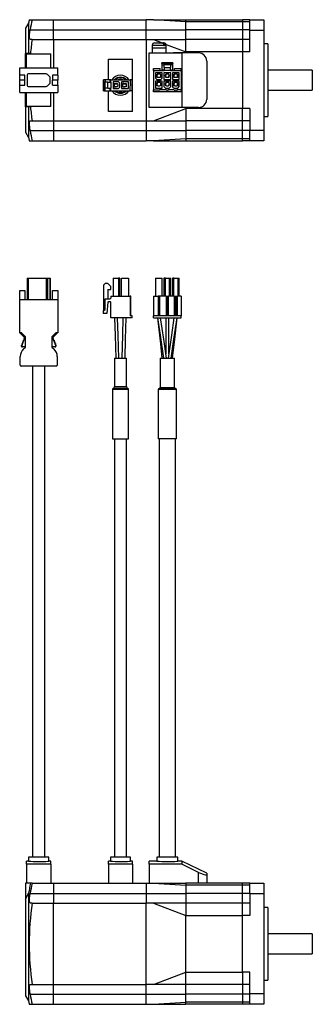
# Model space of a CAD drawing. Extents: x 35 to 403, y -245 to 735.
# Tile 2 of 2: x 159 to 304, y 246 to 735. Entities that reach past the tile are written whole.
import ezdxf

# ---------------------------------------------------------------- set-up
doc = ezdxf.new("R2010")
doc.units = 0
doc.layers.add('SLD-0', color=7, linetype='CONTINUOUS')

msp = doc.modelspace()

# ---------------------------------------------------------------- linework, layer by layer
at = {"layer": 'SLD-0', "color": 7, "linetype": 'CONTINUOUS'}
for p, q in [((163.78, 732.86), (162.28, 730.26)), ((163.78, 732.86), (163.78, 717.76)), ((164.11, 734.51), (165.5, 734.51)), ((165.5, 734.51), (176.08, 734.51)), ((176.08, 734.51), (222.08, 734.51)), ((176.08, 729.51), (176.08, 734.51)), ((225.58, 734.51), (222.08, 734.51)), ((222.08, 729.51), (222.08, 734.51)), ((241.58, 733.53), (225.58, 734.51)), ((225.58, 734.51), (241.58, 734.51)), ((241.58, 734.51), (269.78, 734.51)), ((241.58, 733.53), (241.58, 734.51)), ((269.78, 733.53), (241.58, 733.53)), ((241.58, 729.51), (241.58, 733.53)), ((273.28, 734.51), (269.78, 734.51)), ((269.78, 734.51), (269.78, 733.53)), ((273.28, 733.53), (269.78, 733.53)), ((269.78, 733.53), (269.78, 729.51)), ((273.28, 734.51), (280.28, 734.51)), ((273.28, 729.21), (273.28, 734.51)), ((280.28, 734.51), (280.28, 729.21)), ((162.28, 730.26), (162.28, 717.76)), ((164.25, 726.91), (164.39, 728.34)), ((164.39, 728.34), (164.56, 729.51)), ((164.56, 729.51), (176.08, 729.51)), ((176.08, 729.51), (222.08, 729.51)), ((176.08, 724.71), (176.08, 729.51)), ((222.08, 729.51), (241.58, 729.51)), ((222.08, 724.71), (222.08, 729.51)), ((269.78, 729.51), (241.58, 729.51)), ((241.58, 724.71), (241.58, 729.51)), ((273.28, 729.51), (269.78, 729.51)), ((269.78, 729.51), (269.78, 724.71)), ((280.28, 729.21), (273.28, 729.21)), ((273.28, 718.51), (273.28, 729.21)), ((280.28, 729.21), (280.28, 679.81)), ((164.23, 725.74), (164.25, 726.91)), ((164.34, 724.97), (164.23, 725.74)), ((164.56, 724.71), (164.34, 724.97)), ((165.5, 724.71), (164.56, 724.71)), ((165.5, 724.71), (176.08, 724.71)), ((176.08, 724.71), (222.08, 724.71)), ((176.08, 724.71), (176.08, 710.61)), ((222.08, 724.71), (225.58, 724.71)), ((222.08, 724.71), (222.08, 684.31)), ((225.58, 724.71), (229.97, 723.01)), ((225.58, 724.71), (241.58, 724.71)), ((226.28, 723.01), (229.85, 723.01)), ((229.85, 723.01), (230.16, 722.94)), ((229.85, 723.01), (230.2, 723.01)), ((230.16, 722.94), (230.43, 722.72)), ((230.2, 723.01), (230.68, 723.01)), ((230.41, 722.98), (230.2, 723.01)), ((230.69, 722.81), (230.41, 722.98)), ((230.43, 722.72), (230.63, 722.4)), ((230.92, 722.52), (230.69, 722.81)), ((269.78, 724.71), (241.58, 724.71)), ((241.58, 718.51), (241.58, 724.71)), ((273.28, 724.71), (269.78, 724.71)), ((269.78, 724.71), (269.78, 718.51)), ((162.28, 710.61), (162.28, 717.76)), ((164.71, 717.76), (162.28, 717.76)), ((223.48, 691.01), (223.48, 718.01)), ((223.48, 718.01), (239.68, 718.01)), ((224.98, 721.71), (224.98, 720.61)), ((224.98, 720.61), (224.98, 718.01)), ((224.98, 720.61), (231.98, 720.61)), ((230.63, 722.4), (230.75, 721.99)), ((230.75, 721.99), (230.77, 721.71)), ((230.77, 721.71), (231.12, 721.71)), ((231.07, 722.14), (230.92, 722.52)), ((231.12, 721.71), (231.07, 722.14)), ((231.85, 722.28), (241.58, 718.51)), ((231.98, 720.61), (231.98, 721.71)), ((231.98, 718.01), (231.98, 720.61)), ((235.58, 718.31), (235.58, 718.01)), ((235.58, 718.31), (241.38, 718.31)), ((239.68, 718.01), (239.68, 691.01)), ((247.98, 718.01), (239.68, 718.01)), ((241.38, 718.01), (241.38, 718.31)), ((269.78, 718.51), (241.58, 718.51)), ((241.58, 718.51), (241.58, 718.01)), ((273.28, 718.51), (269.78, 718.51)), ((269.78, 718.51), (269.78, 690.51)), ((282.28, 722.51), (280.28, 722.51)), ((282.28, 722.51), (282.28, 686.51)), ((162.78, 717.51), (174.78, 717.51)), ((162.78, 710.61), (162.78, 717.51)), ((174.78, 710.61), (174.78, 717.51)), ((203.28, 715.01), (215.28, 715.01)), ((203.28, 704.71), (203.28, 715.01)), ((215.28, 689.01), (215.28, 715.01)), ((235.18, 713.11), (229.78, 713.11)), ((229.78, 712.81), (229.78, 713.11)), ((235.18, 713.11), (235.18, 712.81)), ((251.98, 714.01), (251.98, 695.01)), ((159.38, 710.61), (178.18, 710.61)), ((159.38, 707.01), (159.38, 710.61)), ((178.18, 707.01), (178.18, 710.61)), ((225.58, 710.31), (228.98, 710.31)), ((225.58, 709.31), (225.58, 710.31)), ((225.58, 709.31), (230.98, 709.31)), ((225.58, 709.31), (225.58, 699.71)), ((229.98, 708.21), (226.58, 708.21)), ((226.58, 708.21), (226.58, 705.56)), ((228.98, 709.31), (228.98, 710.31)), ((230.98, 712.81), (229.78, 712.81)), ((229.78, 712.81), (229.78, 712.11)), ((229.78, 712.11), (230.98, 712.11)), ((229.78, 712.11), (229.78, 709.61)), ((229.78, 709.61), (230.98, 709.61)), ((229.78, 709.61), (229.78, 709.31)), ((229.98, 705.56), (229.98, 708.21)), ((230.78, 708.21), (230.78, 704.81)), ((234.18, 708.21), (230.78, 708.21)), ((230.98, 712.11), (230.98, 712.81)), ((233.98, 712.81), (230.98, 712.81)), ((233.98, 712.11), (230.98, 712.11)), ((230.98, 710.81), (230.98, 712.11)), ((230.98, 710.81), (233.98, 710.81)), ((230.98, 710.81), (230.98, 709.31)), ((233.98, 709.31), (230.98, 709.31)), ((233.98, 712.81), (233.98, 712.11)), ((235.18, 712.81), (233.98, 712.81)), ((233.98, 712.11), (233.98, 710.81)), ((235.18, 712.11), (233.98, 712.11)), ((233.98, 709.31), (233.98, 710.81)), ((233.98, 709.61), (235.18, 709.61)), ((233.98, 709.31), (239.38, 709.31)), ((234.18, 704.81), (234.18, 708.21)), ((238.38, 708.21), (234.98, 708.21)), ((234.98, 708.21), (234.98, 704.81)), ((235.18, 712.11), (235.18, 712.81)), ((235.18, 709.61), (235.18, 712.11)), ((235.18, 709.31), (235.18, 709.61)), ((235.98, 709.31), (235.98, 710.31)), ((235.98, 710.31), (239.38, 710.31)), ((238.38, 704.81), (238.38, 708.21)), ((239.38, 709.31), (239.38, 710.31)), ((239.38, 709.31), (239.38, 699.71)), ((304.28, 709.51), (282.28, 709.51)), ((304.28, 709.51), (304.28, 699.51)), ((161.88, 707.01), (159.38, 707.01)), ((159.38, 704.54), (159.38, 707.01)), ((161.88, 704.54), (159.38, 704.54)), ((159.38, 704.54), (159.38, 704.49)), ((161.88, 704.49), (159.38, 704.49)), ((159.38, 702.01), (159.38, 704.49)), ((161.88, 704.54), (161.88, 707.01)), ((161.88, 702.01), (161.88, 704.49)), ((163.13, 707.21), (163.13, 701.81)), ((172.43, 707.61), (163.53, 707.61)), ((174.31, 706.15), (173.13, 707.32)), ((174.43, 703.15), (174.43, 705.87)), ((178.18, 707.01), (175.68, 707.01)), ((175.68, 707.01), (175.68, 704.54)), ((178.18, 704.54), (175.68, 704.54)), ((175.68, 702.01), (175.68, 704.49)), ((178.18, 704.49), (175.68, 704.49)), ((178.18, 707.01), (178.18, 704.54)), ((178.18, 704.54), (178.18, 704.49)), ((178.18, 702.01), (178.18, 704.49)), ((200.68, 704.71), (200.68, 699.31)), ((200.68, 704.71), (200.98, 704.71)), ((200.98, 703.51), (200.98, 704.71)), ((201.68, 704.71), (200.98, 704.71)), ((200.98, 703.51), (200.98, 700.51)), ((201.68, 703.51), (200.98, 703.51)), ((201.68, 704.71), (201.68, 703.51)), ((204.18, 704.71), (201.68, 704.71)), ((201.68, 700.51), (201.68, 703.51)), ((202.98, 703.51), (201.68, 703.51)), ((202.98, 700.51), (202.98, 703.51)), ((202.98, 703.51), (204.48, 703.51)), ((204.18, 703.51), (204.18, 704.71)), ((204.48, 704.71), (204.18, 704.71)), ((204.48, 704.71), (214.08, 704.71)), ((204.48, 703.51), (204.48, 704.71)), ((204.48, 703.51), (204.48, 700.51)), ((205.58, 703.71), (205.58, 700.31)), ((208.23, 703.71), (205.58, 703.71)), ((208.23, 703.71), (208.98, 702.96)), ((209.78, 703.71), (209.78, 700.31)), ((213.18, 703.71), (209.78, 703.71)), ((213.18, 700.31), (213.18, 703.71)), ((214.08, 704.71), (214.08, 702.26)), ((215.08, 704.71), (214.08, 704.71)), ((215.08, 699.31), (215.08, 704.71)), ((227.33, 704.81), (226.58, 705.56)), ((226.58, 704.01), (226.58, 700.61)), ((229.98, 704.01), (226.58, 704.01)), ((227.33, 704.81), (229.23, 704.81)), ((227.38, 707.06), (227.48, 707.06)), ((227.38, 706.56), (227.38, 707.06)), ((227.48, 706.56), (227.38, 706.56)), ((229.08, 707.56), (227.48, 707.56)), ((227.48, 707.06), (227.48, 707.56)), ((227.53, 707.06), (227.48, 707.06)), ((227.48, 705.91), (227.48, 706.56)), ((227.53, 706.56), (227.48, 706.56)), ((227.8, 705.91), (227.48, 705.91)), ((229.08, 703.36), (227.48, 703.36)), ((227.48, 702.86), (227.48, 703.36)), ((227.53, 707.56), (227.53, 707.06)), ((227.53, 706.56), (227.53, 707.06)), ((227.53, 706.19), (227.53, 706.56)), ((227.53, 706.19), (227.8, 705.91)), ((227.53, 703.36), (227.53, 702.86)), ((227.9, 705.81), (227.8, 705.91)), ((228.65, 705.81), (227.9, 705.81)), ((228.75, 705.91), (228.65, 705.81)), ((229.03, 706.19), (228.75, 705.91)), ((229.08, 705.91), (228.75, 705.91)), ((229.03, 707.56), (229.03, 707.06)), ((229.03, 707.06), (229.08, 707.06)), ((229.03, 707.06), (229.03, 706.56)), ((229.03, 706.56), (229.03, 706.19)), ((229.08, 706.56), (229.03, 706.56)), ((229.03, 703.36), (229.03, 702.86)), ((229.08, 707.56), (229.08, 707.06)), ((229.08, 707.06), (229.18, 707.06)), ((229.08, 706.56), (229.08, 705.91)), ((229.18, 706.56), (229.08, 706.56)), ((229.08, 703.36), (229.08, 702.86)), ((229.18, 707.06), (229.18, 706.56)), ((229.98, 705.56), (229.23, 704.81)), ((229.98, 700.61), (229.98, 704.01)), ((230.78, 704.81), (234.18, 704.81)), ((230.78, 704.01), (230.78, 701.36)), ((234.18, 704.01), (230.78, 704.01)), ((231.58, 707.06), (231.68, 707.06)), ((231.58, 706.56), (231.58, 707.06)), ((231.68, 706.56), (231.58, 706.56)), ((233.28, 707.56), (231.68, 707.56)), ((231.68, 707.06), (231.68, 707.56)), ((231.73, 707.06), (231.68, 707.06)), ((231.68, 705.91), (231.68, 706.56)), ((231.73, 706.56), (231.68, 706.56)), ((232, 705.91), (231.68, 705.91)), ((233.28, 703.36), (231.68, 703.36)), ((231.68, 702.86), (231.68, 703.36)), ((231.73, 707.56), (231.73, 707.06)), ((231.73, 706.56), (231.73, 707.06)), ((231.73, 706.19), (231.73, 706.56)), ((231.73, 706.19), (232, 705.91)), ((231.73, 703.36), (231.73, 702.86)), ((232.1, 705.81), (232, 705.91)), ((232.85, 705.81), (232.1, 705.81)), ((232.95, 705.91), (232.85, 705.81)), ((233.23, 706.19), (232.95, 705.91)), ((233.28, 705.91), (232.95, 705.91)), ((233.23, 707.56), (233.23, 707.06)), ((233.23, 707.06), (233.28, 707.06)), ((233.23, 707.06), (233.23, 706.56)), ((233.23, 706.56), (233.23, 706.19)), ((233.28, 706.56), (233.23, 706.56)), ((233.23, 703.36), (233.23, 702.86)), ((233.28, 707.56), (233.28, 707.06)), ((233.28, 707.06), (233.38, 707.06)), ((233.28, 706.56), (233.28, 705.91)), ((233.38, 706.56), (233.28, 706.56)), ((233.28, 703.36), (233.28, 702.86)), ((233.38, 707.06), (233.38, 706.56)), ((234.18, 701.36), (234.18, 704.01)), ((234.98, 704.81), (238.38, 704.81)), ((234.98, 704.01), (234.98, 701.36)), ((238.38, 704.01), (234.98, 704.01)), ((235.78, 707.06), (235.88, 707.06)), ((235.78, 706.56), (235.78, 707.06)), ((235.88, 706.56), (235.78, 706.56)), ((237.48, 707.56), (235.88, 707.56)), ((235.88, 707.06), (235.88, 707.56)), ((235.93, 707.06), (235.88, 707.06)), ((235.88, 705.91), (235.88, 706.56)), ((235.93, 706.56), (235.88, 706.56)), ((236.2, 705.91), (235.88, 705.91)), ((237.48, 703.36), (235.88, 703.36)), ((235.88, 702.86), (235.88, 703.36)), ((235.93, 707.56), (235.93, 707.06)), ((235.93, 706.56), (235.93, 707.06)), ((235.93, 706.19), (235.93, 706.56)), ((235.93, 706.19), (236.2, 705.91)), ((235.93, 703.36), (235.93, 702.86)), ((236.3, 705.81), (236.2, 705.91)), ((237.05, 705.81), (236.3, 705.81)), ((237.15, 705.91), (237.05, 705.81)), ((237.43, 706.19), (237.15, 705.91)), ((237.48, 705.91), (237.15, 705.91)), ((237.43, 707.56), (237.43, 707.06)), ((237.43, 707.06), (237.48, 707.06)), ((237.43, 707.06), (237.43, 706.56)), ((237.43, 706.56), (237.43, 706.19)), ((237.48, 706.56), (237.43, 706.56)), ((237.43, 703.36), (237.43, 702.86)), ((237.48, 707.56), (237.48, 707.06)), ((237.48, 707.06), (237.58, 707.06)), ((237.48, 706.56), (237.48, 705.91)), ((237.58, 706.56), (237.48, 706.56)), ((237.48, 703.36), (237.48, 702.86)), ((237.58, 707.06), (237.58, 706.56)), ((238.38, 701.36), (238.38, 704.01)), ((159.38, 702.01), (161.88, 702.01)), ((159.38, 698.41), (159.38, 702.01)), ((159.38, 698.41), (178.18, 698.41)), ((162.28, 691.26), (162.28, 698.41)), ((162.78, 691.51), (162.78, 698.41)), ((163.53, 701.41), (172.43, 701.41)), ((173.13, 701.7), (174.31, 702.87)), ((174.78, 691.51), (174.78, 698.41)), ((175.68, 702.01), (178.18, 702.01)), ((176.08, 698.41), (176.08, 684.31)), ((178.18, 702.01), (178.18, 698.41)), ((200.98, 699.31), (200.68, 699.31)), ((201.68, 700.51), (200.98, 700.51)), ((200.98, 700.51), (200.98, 699.31)), ((200.98, 699.31), (201.68, 699.31)), ((202.98, 700.51), (201.68, 700.51)), ((201.68, 699.31), (201.68, 700.51)), ((201.68, 699.31), (204.18, 699.31)), ((202.98, 700.51), (204.48, 700.51)), ((203.28, 689.01), (203.28, 699.31)), ((204.18, 699.31), (204.18, 700.51)), ((204.18, 699.31), (204.48, 699.31)), ((204.48, 699.31), (204.48, 700.51)), ((204.48, 699.31), (214.08, 699.31)), ((205.58, 700.31), (208.23, 700.31)), ((206.23, 702.81), (206.73, 702.81)), ((206.23, 702.81), (206.23, 701.21)), ((206.23, 702.76), (206.73, 702.76)), ((206.23, 701.26), (206.73, 701.26)), ((206.73, 701.21), (206.23, 701.21)), ((206.73, 702.91), (207.23, 702.91)), ((206.73, 702.81), (206.73, 702.91)), ((206.73, 702.76), (206.73, 702.81)), ((206.73, 702.76), (207.23, 702.76)), ((206.73, 701.26), (206.73, 701.21)), ((207.23, 701.26), (206.73, 701.26)), ((206.73, 701.11), (206.73, 701.21)), ((207.23, 701.11), (206.73, 701.11)), ((207.23, 702.91), (207.23, 702.81)), ((207.23, 702.81), (207.88, 702.81)), ((207.23, 702.81), (207.23, 702.76)), ((207.23, 702.76), (207.6, 702.76)), ((207.6, 701.26), (207.23, 701.26)), ((207.23, 701.26), (207.23, 701.21)), ((207.23, 701.21), (207.23, 701.11)), ((207.88, 701.21), (207.23, 701.21)), ((207.6, 702.76), (207.88, 702.49)), ((207.6, 701.26), (207.88, 701.54)), ((207.88, 702.81), (207.88, 702.49)), ((207.88, 702.49), (207.98, 702.39)), ((207.98, 701.64), (207.88, 701.54)), ((207.88, 701.54), (207.88, 701.21)), ((207.98, 702.39), (207.98, 701.64)), ((208.98, 701.06), (208.23, 700.31)), ((208.98, 701.06), (208.98, 702.96)), ((209.78, 700.31), (213.18, 700.31)), ((210.93, 702.81), (210.43, 702.81)), ((210.43, 701.21), (210.43, 702.81)), ((210.43, 702.76), (210.93, 702.76)), ((210.43, 701.26), (210.93, 701.26)), ((210.43, 701.21), (210.93, 701.21)), ((210.93, 702.81), (210.93, 702.91)), ((210.93, 702.91), (211.43, 702.91)), ((210.93, 702.76), (210.93, 702.81)), ((210.93, 702.76), (211.43, 702.76)), ((210.93, 701.26), (210.93, 701.21)), ((211.43, 701.26), (210.93, 701.26)), ((210.93, 701.11), (210.93, 701.21)), ((211.43, 701.11), (210.93, 701.11)), ((211.43, 702.91), (211.43, 702.81)), ((211.43, 702.81), (212.08, 702.81)), ((211.43, 702.81), (211.43, 702.76)), ((211.43, 702.76), (211.8, 702.76)), ((211.8, 701.26), (211.43, 701.26)), ((211.43, 701.26), (211.43, 701.21)), ((211.43, 701.21), (211.43, 701.11)), ((212.08, 701.21), (211.43, 701.21)), ((211.8, 702.76), (212.08, 702.49)), ((211.8, 701.26), (212.08, 701.54)), ((212.08, 702.81), (212.08, 702.49)), ((212.08, 702.49), (212.18, 702.39)), ((212.18, 701.64), (212.08, 701.54)), ((212.08, 701.54), (212.08, 701.21)), ((212.18, 702.39), (212.18, 701.64)), ((214.08, 699.31), (214.08, 701.76)), ((215.08, 699.31), (214.08, 699.31)), ((225.58, 699.71), (228.03, 699.71)), ((225.58, 698.71), (225.58, 699.71)), ((239.38, 698.71), (225.58, 698.71)), ((226.58, 700.61), (229.98, 700.61)), ((227.38, 702.36), (227.38, 702.86)), ((227.38, 702.86), (227.48, 702.86)), ((227.48, 702.36), (227.38, 702.36)), ((227.53, 702.86), (227.48, 702.86)), ((227.48, 701.71), (227.48, 702.36)), ((227.53, 702.36), (227.48, 702.36)), ((227.8, 701.71), (227.48, 701.71)), ((227.53, 702.36), (227.53, 702.86)), ((227.53, 701.99), (227.53, 702.36)), ((227.53, 701.99), (227.8, 701.71)), ((227.9, 701.61), (227.8, 701.71)), ((228.65, 701.61), (227.9, 701.61)), ((231.95, 699.71), (228.53, 699.71)), ((228.75, 701.71), (228.65, 701.61)), ((229.03, 701.99), (228.75, 701.71)), ((229.08, 701.71), (228.75, 701.71)), ((229.03, 702.86), (229.08, 702.86)), ((229.03, 702.86), (229.03, 702.36)), ((229.03, 702.36), (229.03, 701.99)), ((229.08, 702.36), (229.03, 702.36)), ((229.08, 702.86), (229.18, 702.86)), ((229.08, 702.36), (229.08, 701.71)), ((229.18, 702.36), (229.08, 702.36)), ((229.18, 702.86), (229.18, 702.36)), ((231.53, 700.61), (230.78, 701.36)), ((231.53, 700.61), (233.43, 700.61)), ((231.58, 702.36), (231.58, 702.86)), ((231.58, 702.86), (231.68, 702.86)), ((231.68, 702.36), (231.58, 702.36)), ((231.73, 702.86), (231.68, 702.86)), ((231.68, 701.71), (231.68, 702.36)), ((231.73, 702.36), (231.68, 702.36)), ((232, 701.71), (231.68, 701.71)), ((231.73, 702.36), (231.73, 702.86)), ((231.73, 701.99), (231.73, 702.36)), ((231.73, 701.99), (232, 701.71)), ((232.1, 701.61), (232, 701.71)), ((232.85, 701.61), (232.1, 701.61)), ((232.45, 699.71), (232.5, 699.71)), ((232.95, 701.71), (232.85, 701.61)), ((233.23, 701.99), (232.95, 701.71)), ((233.28, 701.71), (232.95, 701.71)), ((235.88, 699.71), (233, 699.71)), ((233.23, 702.86), (233.28, 702.86)), ((233.23, 702.86), (233.23, 702.36)), ((233.23, 702.36), (233.23, 701.99)), ((233.28, 702.36), (233.23, 702.36)), ((233.28, 702.86), (233.38, 702.86)), ((233.38, 702.36), (233.28, 702.36)), ((233.28, 702.36), (233.28, 701.71)), ((233.38, 702.86), (233.38, 702.36)), ((233.43, 700.61), (234.18, 701.36)), ((235.73, 700.61), (234.98, 701.36)), ((235.73, 700.61), (237.63, 700.61)), ((235.78, 702.36), (235.78, 702.86)), ((235.78, 702.86), (235.88, 702.86)), ((235.88, 702.36), (235.78, 702.36)), ((235.93, 702.86), (235.88, 702.86)), ((235.88, 701.71), (235.88, 702.36)), ((235.93, 702.36), (235.88, 702.36)), ((236.2, 701.71), (235.88, 701.71)), ((235.93, 702.36), (235.93, 702.86)), ((235.93, 701.99), (235.93, 702.36)), ((235.93, 701.99), (236.2, 701.71)), ((236.3, 701.61), (236.2, 701.71)), ((237.05, 701.61), (236.3, 701.61)), ((236.38, 699.71), (236.43, 699.71)), ((236.93, 699.71), (236.98, 699.71)), ((237.15, 701.71), (237.05, 701.61)), ((237.43, 701.99), (237.15, 701.71)), ((237.48, 701.71), (237.15, 701.71)), ((237.43, 702.86), (237.48, 702.86)), ((237.43, 702.86), (237.43, 702.36)), ((237.43, 702.36), (237.43, 701.99)), ((237.48, 702.36), (237.43, 702.36)), ((237.48, 702.86), (237.58, 702.86)), ((237.48, 702.36), (237.48, 701.71)), ((237.58, 702.36), (237.48, 702.36)), ((239.38, 699.71), (237.48, 699.71)), ((237.58, 702.86), (237.58, 702.36)), ((237.63, 700.61), (238.38, 701.36)), ((239.38, 699.71), (239.38, 698.71)), ((282.28, 699.51), (304.28, 699.51)), ((164.71, 691.26), (162.28, 691.26)), ((162.28, 691.26), (162.28, 678.76)), ((174.78, 691.51), (162.78, 691.51)), ((163.78, 691.26), (163.78, 676.16)), ((215.28, 689.01), (203.28, 689.01)), ((239.68, 691.01), (223.48, 691.01)), ((225.58, 684.31), (241.58, 690.51)), ((247.98, 691.01), (239.68, 691.01)), ((241.58, 691.01), (241.58, 690.51)), ((269.78, 690.51), (241.58, 690.51)), ((241.58, 690.51), (241.58, 684.31)), ((273.28, 690.51), (269.78, 690.51)), ((269.78, 684.31), (269.78, 690.51)), ((273.28, 690.51), (273.28, 679.81)), ((164.25, 683.54), (164.39, 684.17)), ((164.39, 684.17), (164.56, 684.31)), ((164.56, 684.31), (165.5, 684.31)), ((165.5, 684.31), (176.08, 684.31)), ((176.08, 684.31), (222.08, 684.31)), ((176.08, 684.31), (176.08, 679.51)), ((222.08, 684.31), (225.58, 684.31)), ((222.08, 684.31), (222.08, 679.51)), ((225.58, 684.31), (241.58, 684.31)), ((269.78, 684.31), (241.58, 684.31)), ((241.58, 684.31), (241.58, 679.51)), ((273.28, 684.31), (269.78, 684.31)), ((269.78, 679.51), (269.78, 684.31)), ((280.28, 686.51), (282.28, 686.51)), ((162.28, 678.76), (163.78, 676.16)), ((164.23, 682.48), (164.25, 683.54)), ((164.34, 681.08), (164.23, 682.48)), ((164.56, 679.51), (164.34, 681.08)), ((164.56, 679.51), (176.08, 679.51)), ((176.08, 679.51), (222.08, 679.51)), ((176.08, 679.51), (176.08, 674.51)), ((222.08, 679.51), (241.58, 679.51)), ((222.08, 679.51), (222.08, 674.51)), ((269.78, 679.51), (241.58, 679.51)), ((241.58, 679.51), (241.58, 675.49)), ((273.28, 679.51), (269.78, 679.51)), ((269.78, 675.49), (269.78, 679.51)), ((273.28, 679.81), (280.28, 679.81)), ((273.28, 674.51), (273.28, 679.81)), ((280.28, 679.81), (280.28, 674.51)), ((164.11, 674.51), (165.5, 674.51)), ((165.5, 674.51), (176.08, 674.51)), ((176.08, 674.51), (222.08, 674.51)), ((225.58, 674.51), (222.08, 674.51)), ((241.58, 675.49), (225.58, 674.51)), ((225.58, 674.51), (241.58, 674.51)), ((269.78, 675.49), (241.58, 675.49)), ((241.58, 675.49), (241.58, 674.51)), ((241.58, 674.51), (269.78, 674.51)), ((273.28, 675.49), (269.78, 675.49)), ((269.78, 674.51), (269.78, 675.49)), ((273.28, 674.51), (269.78, 674.51)), ((280.28, 674.51), (273.28, 674.51)), ((163.13, 606.26), (163.13, 595.76)), ((163.13, 606.26), (163.53, 606.26)), ((163.53, 606.26), (163.53, 595.76)), ((163.53, 606.26), (172.43, 606.26)), ((172.43, 606.26), (172.43, 595.76)), ((172.43, 606.26), (173.13, 606.26)), ((173.13, 606.26), (173.13, 595.76)), ((173.13, 606.26), (174.31, 606.26)), ((174.31, 606.26), (174.31, 595.76)), ((174.31, 606.26), (174.43, 606.26)), ((174.43, 606.26), (174.43, 595.76)), ((205.58, 606.26), (205.58, 597.36)), ((205.58, 606.26), (208.23, 606.26)), ((208.23, 606.26), (208.23, 597.36)), ((208.98, 606.26), (208.23, 606.26)), ((208.98, 597.36), (208.98, 606.26)), ((209.78, 597.36), (209.78, 606.26)), ((209.78, 606.26), (213.18, 606.26)), ((213.18, 606.26), (213.18, 597.36)), ((226.58, 606.26), (229.98, 606.26)), ((226.58, 606.26), (226.58, 597.36)), ((229.98, 597.36), (229.98, 606.26)), ((230.78, 606.26), (230.78, 597.36)), ((231.53, 606.26), (230.78, 606.26)), ((231.53, 597.36), (231.53, 606.26)), ((231.53, 606.26), (233.43, 606.26)), ((233.43, 606.26), (233.43, 597.36)), ((233.43, 606.26), (234.18, 606.26)), ((234.18, 597.36), (234.18, 606.26)), ((234.98, 606.26), (234.98, 597.36)), ((235.73, 606.26), (234.98, 606.26)), ((235.73, 597.36), (235.73, 606.26)), ((235.73, 606.26), (237.63, 606.26)), ((237.63, 606.26), (237.63, 597.36)), ((237.63, 606.26), (238.38, 606.26)), ((238.38, 597.36), (238.38, 606.26)), ((201.68, 603.66), (200.98, 602.96)), ((200.98, 590.36), (200.98, 602.96)), ((202.98, 603.66), (201.68, 603.66)), ((202.98, 603.66), (204.48, 602.16)), ((202.98, 600.79), (202.98, 596.11)), ((202.98, 600.79), (204.48, 600.66)), ((204.48, 600.66), (204.48, 602.16)), ((159.38, 600.16), (161.88, 600.16)), ((159.38, 595.76), (159.38, 600.16)), ((159.38, 579.26), (159.38, 595.76)), ((159.38, 595.76), (178.18, 595.76)), ((161.88, 600.16), (161.88, 595.76)), ((175.68, 600.16), (178.18, 600.16)), ((175.68, 595.76), (175.68, 600.16)), ((178.18, 600.16), (178.18, 595.76)), ((178.18, 595.76), (178.18, 579.26)), ((201.68, 590.86), (201.68, 596.11)), ((201.68, 596.11), (204.18, 596.11)), ((204.48, 597.36), (204.48, 596.41)), ((204.48, 597.36), (214.08, 597.36)), ((214.08, 597.36), (214.08, 587.66)), ((214.33, 597.36), (214.08, 597.36)), ((214.33, 587.66), (214.33, 597.36)), ((225.58, 597.36), (228.03, 597.36)), ((225.58, 597.36), (225.58, 587.66)), ((228.03, 597.36), (228.03, 587.66)), ((228.53, 597.36), (228.03, 597.36)), ((228.53, 597.36), (228.53, 587.66)), ((231.95, 597.36), (228.53, 597.36)), ((231.95, 597.36), (231.95, 587.66)), ((231.95, 597.36), (232.45, 597.36)), ((232.45, 597.36), (232.45, 587.66)), ((232.45, 597.36), (232.5, 597.36)), ((232.5, 587.66), (232.5, 597.36)), ((232.5, 597.36), (233, 597.36)), ((233, 587.66), (233, 597.36)), ((235.88, 597.36), (233, 597.36)), ((235.88, 597.36), (235.88, 587.66)), ((235.88, 597.36), (236.38, 597.36)), ((236.38, 597.36), (236.38, 587.66)), ((236.38, 597.36), (236.43, 597.36)), ((236.43, 597.36), (236.93, 597.36)), ((236.43, 597.36), (236.43, 587.66)), ((236.93, 587.66), (236.93, 597.36)), ((236.93, 597.36), (236.98, 597.36)), ((236.98, 587.66), (236.98, 597.36)), ((236.98, 597.36), (237.48, 597.36)), ((237.48, 587.66), (237.48, 597.36)), ((239.38, 597.36), (237.48, 597.36)), ((239.38, 597.36), (239.38, 587.66)), ((200.98, 590.36), (201.68, 590.86)), ((203.08, 594.42), (202.59, 588.86)), ((204.18, 594.61), (203.28, 594.61)), ((204.48, 586.66), (204.48, 594.31)), ((200.68, 590.36), (200.68, 588.86)), ((200.98, 590.36), (200.68, 590.36)), ((202.59, 588.86), (200.68, 588.86)), ((215.08, 586.66), (204.48, 586.66)), ((206.39, 586.66), (206.68, 577.9)), ((208.16, 577.9), (207.88, 586.66)), ((210.53, 586.66), (210.32, 578.15)), ((211.77, 576.16), (212.03, 586.66)), ((215.08, 587.66), (214.08, 587.66)), ((215.08, 586.66), (215.08, 587.66)), ((239.38, 587.66), (225.58, 587.66)), ((225.58, 586.66), (225.58, 587.66)), ((225.58, 586.66), (239.38, 586.66)), ((227.64, 586.66), (228.77, 576.63)), ((227.67, 586.66), (228.9, 578.15)), ((230.68, 576.16), (229.17, 586.66)), ((231.73, 586.66), (231.74, 578.15)), ((233.22, 576.16), (233.23, 586.66)), ((235.79, 586.66), (234.56, 578.15)), ((235.77, 576.16), (237.29, 586.66)), ((236.17, 576.16), (237.32, 586.66)), ((239.38, 586.66), (239.38, 587.66)), ((160.29, 579.26), (159.38, 579.26)), ((161.79, 576.91), (159.44, 579.26)), ((162.29, 577.26), (160.29, 579.26)), ((160.54, 573.11), (161.79, 576.41)), ((161.5, 576.41), (161.5, 575.66)), ((161.5, 576.41), (161.79, 576.41)), ((161.79, 576.41), (161.79, 576.91)), ((162.29, 572.13), (162.29, 577.26)), ((177.27, 579.26), (175.27, 577.26)), ((175.27, 577.26), (175.27, 572.13)), ((178.12, 579.26), (175.77, 576.91)), ((175.77, 576.91), (175.77, 576.41)), ((175.77, 576.41), (177.02, 573.11)), ((175.77, 576.41), (176.05, 576.41)), ((176.05, 575.66), (176.05, 576.41)), ((178.18, 579.26), (177.27, 579.26)), ((206.68, 577.9), (207.03, 566.66)), ((208.53, 566.66), (208.16, 577.9)), ((210.32, 578.15), (210.03, 566.66)), ((211.53, 566.66), (211.77, 576.16)), ((228.77, 576.63), (229.08, 573.78)), ((228.9, 578.15), (230.55, 566.66)), ((232.05, 566.66), (230.68, 576.16)), ((231.74, 578.15), (231.73, 568.89)), ((234.56, 578.15), (232.9, 566.66)), ((233.23, 568.89), (233.22, 576.16)), ((234.4, 566.66), (235.77, 576.16)), ((235.13, 566.66), (236.17, 576.16)), ((160.22, 572.56), (160.22, 573.11)), ((160.22, 573.11), (160.54, 573.11)), ((160.52, 572.26), (160.84, 572.26)), ((160.54, 573.96), (160.86, 573.96)), ((160.54, 573.11), (160.54, 573.96)), ((160.54, 572.56), (160.54, 573.11)), ((161.89, 572.26), (160.84, 572.26)), ((160.86, 574.81), (161.18, 574.81)), ((160.86, 573.96), (160.86, 574.81)), ((161.18, 575.66), (161.5, 575.66)), ((161.18, 574.81), (161.18, 575.66)), ((161.28, 571.25), (162.29, 572.13)), ((162.29, 572.66), (161.89, 572.26)), ((175.67, 572.26), (175.27, 572.66)), ((175.27, 572.13), (176.28, 571.25)), ((176.72, 572.26), (175.67, 572.26)), ((176.05, 575.66), (176.38, 575.66)), ((176.38, 575.66), (176.38, 574.81)), ((176.38, 574.81), (176.7, 574.81)), ((176.7, 574.81), (176.7, 573.96)), ((176.7, 573.96), (177.02, 573.96)), ((176.72, 572.26), (177.04, 572.26)), ((177.02, 573.96), (177.02, 573.11)), ((177.02, 573.11), (177.02, 572.56)), ((177.02, 573.11), (177.34, 573.11)), ((177.34, 573.11), (177.34, 572.56)), ((229.08, 573.78), (229.83, 566.66)), ((159.58, 563.26), (159.58, 567.49)), ((177.98, 567.49), (177.98, 563.26)), ((206.28, 566.66), (206.28, 552.57)), ((206.28, 566.66), (212.28, 566.66)), ((212.28, 552.57), (212.28, 566.66)), ((228.98, 566.66), (228.98, 552.16)), ((228.98, 566.66), (235.98, 566.66)), ((235.98, 552.16), (235.98, 566.66)), ((177.48, 562.76), (160.08, 562.76)), ((165.78, 562.76), (165.78, 319.26)), ((171.78, 319.26), (171.78, 562.76)), ((205.28, 551.16), (205.28, 526.66)), ((213.28, 526.66), (213.28, 551.16)), ((227.98, 551.16), (227.98, 526.66)), ((236.48, 551.66), (228.48, 551.66)), ((236.98, 526.66), (236.98, 551.16)), ((205.28, 526.66), (213.28, 526.66)), ((206.28, 526.66), (206.28, 319.26)), ((212.28, 319.26), (212.28, 526.66)), ((236.98, 526.66), (227.98, 526.66)), ((228.48, 526.66), (228.48, 319.26)), ((236.48, 319.26), (236.48, 526.66)), ((163.78, 319.26), (163.78, 317.26)), ((173.78, 319.26), (163.78, 319.26)), ((173.78, 317.25), (173.78, 319.26)), ((204.28, 319.26), (204.28, 317.26)), ((214.28, 319.26), (204.28, 319.26)), ((214.28, 317.25), (214.28, 319.26)), ((227.23, 319.26), (227.23, 317.26)), ((237.73, 319.26), (227.23, 319.26)), ((237.73, 317.25), (237.73, 319.26)), ((163.78, 317.26), (162.78, 317.26)), ((162.78, 315.83), (162.78, 317.26)), ((174.78, 315.83), (162.78, 315.83)), ((162.78, 315.83), (162.78, 306.26)), ((163.78, 317.26), (164.06, 317.23)), ((164.06, 317.23), (164.87, 317.18)), ((164.87, 317.18), (166.12, 317.11)), ((166.12, 317.11), (167.67, 317.06)), ((167.67, 317.06), (169.35, 317.05)), ((169.35, 317.05), (170.96, 317.09)), ((170.96, 317.09), (172.32, 317.15)), ((172.32, 317.15), (173.29, 317.22)), ((173.29, 317.22), (173.75, 317.25)), ((174.78, 317.26), (173.72, 317.26)), ((173.75, 317.25), (173.72, 317.25)), ((174.78, 315.83), (174.78, 317.26)), ((174.78, 315.83), (174.78, 306.26)), ((204.28, 317.26), (203.28, 317.26)), ((203.28, 315.83), (203.28, 317.26)), ((215.28, 315.83), (203.28, 315.83)), ((203.28, 315.83), (203.28, 306.26)), ((204.28, 317.26), (204.56, 317.23)), ((204.56, 317.23), (205.37, 317.18)), ((205.37, 317.18), (206.62, 317.11)), ((206.62, 317.11), (208.17, 317.06)), ((208.17, 317.06), (209.85, 317.05)), ((209.85, 317.05), (211.46, 317.09)), ((211.46, 317.09), (212.82, 317.15)), ((212.82, 317.15), (213.79, 317.22)), ((213.79, 317.22), (214.25, 317.25)), ((215.28, 317.26), (214.22, 317.26)), ((214.25, 317.25), (214.22, 317.25)), ((215.28, 315.83), (215.28, 317.26)), ((215.28, 315.83), (215.28, 306.26)), ((227.23, 317.26), (223.48, 317.26)), ((223.48, 315.72), (223.48, 317.26)), ((239.68, 315.72), (223.48, 315.72)), ((223.48, 315.72), (223.48, 306.26)), ((227.23, 317.26), (227.52, 317.23)), ((227.52, 317.23), (228.37, 317.17)), ((228.37, 317.17), (229.69, 317.09)), ((229.69, 317.09), (231.32, 317.04)), ((231.32, 317.04), (233.08, 317.03)), ((233.08, 317.03), (234.76, 317.07)), ((234.76, 317.07), (236.2, 317.14)), ((236.2, 317.14), (237.21, 317.21)), ((237.21, 317.21), (237.7, 317.25)), ((239.68, 317.26), (237.66, 317.26)), ((237.7, 317.25), (237.66, 317.25)), ((239.68, 317.26), (239.68, 315.72)), ((247.98, 311.67), (239.68, 315.72)), ((251.99, 311.25), (239.72, 317.24)), ((247.98, 311.67), (249.34, 311.06)), ((247.98, 306.26), (247.98, 311.67)), ((249.34, 311.06), (250.59, 310.61)), ((250.59, 310.61), (251.45, 310.4)), ((251.45, 310.4), (251.9, 310.4)), ((251.9, 310.4), (251.98, 310.5)), ((251.98, 311.22), (251.98, 310.5)), ((251.98, 310.5), (251.98, 306.26)), ((164.71, 306.26), (162.28, 306.26)), ((162.28, 306.26), (162.28, 298.34)), ((165.5, 306.26), (164.71, 306.26)), ((165.5, 306.26), (176.08, 306.26)), ((176.08, 306.26), (222.08, 306.26)), ((176.08, 306.26), (176.08, 301.26)), ((222.08, 306.26), (225.58, 306.26)), ((222.08, 306.26), (222.08, 301.26)), ((225.58, 306.26), (241.58, 305.27)), ((225.58, 306.26), (241.58, 306.26)), ((269.78, 306.26), (241.58, 306.26)), ((241.58, 306.26), (241.58, 305.27)), ((269.78, 305.27), (241.58, 305.27)), ((241.58, 305.27), (241.58, 301.26)), ((273.28, 306.26), (269.78, 306.26)), ((269.78, 305.27), (269.78, 306.26)), ((273.28, 305.27), (269.78, 305.27)), ((269.78, 301.26), (269.78, 305.27)), ((273.28, 306.26), (280.28, 306.26)), ((273.28, 300.96), (273.28, 306.26)), ((280.28, 306.26), (280.28, 300.96)), ((162.28, 298.34), (163.37, 300.51)), ((162.28, 298.34), (162.28, 250.51)), ((163.37, 300.51), (163.78, 301.32)), ((163.78, 301.32), (163.78, 247.91)), ((164.23, 297.49), (164.25, 298.65)), ((164.25, 298.65), (164.39, 300.09)), ((164.39, 300.09), (164.56, 301.26)), ((164.56, 301.26), (176.08, 301.26)), ((176.08, 301.26), (222.08, 301.26)), ((176.08, 301.26), (176.08, 296.46)), ((222.08, 301.26), (241.58, 301.26)), ((222.08, 301.26), (222.08, 296.46)), ((269.78, 301.26), (241.58, 301.26)), ((241.58, 301.26), (241.58, 296.46)), ((273.28, 301.26), (269.78, 301.26)), ((269.78, 296.46), (269.78, 301.26)), ((280.28, 300.96), (273.28, 300.96)), ((273.28, 300.96), (273.28, 290.26)), ((280.28, 300.96), (280.28, 251.56)), ((164.34, 296.72), (164.23, 297.49)), ((164.56, 296.46), (164.34, 296.72)), ((165.5, 296.46), (164.56, 296.46)), ((165.5, 296.46), (176.08, 296.46)), ((176.08, 296.46), (222.08, 296.46)), ((176.08, 256.06), (176.08, 296.46)), ((225.58, 296.46), (222.08, 296.46)), ((222.08, 256.06), (222.08, 296.46)), ((225.58, 296.46), (241.58, 290.26)), ((241.58, 296.46), (225.58, 296.46)), ((269.78, 296.46), (241.58, 296.46)), ((241.58, 296.46), (241.58, 290.26)), ((273.28, 296.46), (269.78, 296.46)), ((269.78, 290.26), (269.78, 296.46)), ((282.28, 294.26), (280.28, 294.26)), ((282.28, 294.26), (282.28, 276.26)), ((241.58, 290.26), (269.78, 290.26)), ((241.58, 262.26), (241.58, 290.26)), ((273.28, 290.26), (269.78, 290.26)), ((269.78, 262.26), (269.78, 290.26)), ((304.28, 281.26), (282.28, 281.26)), ((304.28, 281.26), (304.28, 276.26)), ((282.28, 276.26), (282.28, 258.26)), ((304.28, 276.26), (304.28, 271.26)), ((282.28, 271.26), (304.28, 271.26)), ((225.58, 256.06), (241.58, 262.26)), ((241.58, 262.26), (269.78, 262.26)), ((241.58, 256.06), (241.58, 262.26)), ((273.28, 262.26), (269.78, 262.26)), ((269.78, 262.26), (269.78, 256.06)), ((273.28, 251.56), (273.28, 262.26)), ((164.23, 254.23), (164.25, 255.29)), ((164.34, 252.82), (164.23, 254.23)), ((164.25, 255.29), (164.39, 255.91)), ((164.39, 255.91), (164.56, 256.06)), ((164.56, 256.06), (165.5, 256.06)), ((165.5, 256.06), (176.08, 256.06)), ((176.08, 256.06), (222.08, 256.06)), ((176.08, 251.26), (176.08, 256.06)), ((225.58, 256.06), (222.08, 256.06)), ((222.08, 251.26), (222.08, 256.06)), ((241.58, 256.06), (225.58, 256.06)), ((269.78, 256.06), (241.58, 256.06)), ((241.58, 251.26), (241.58, 256.06)), ((273.28, 256.06), (269.78, 256.06)), ((269.78, 256.06), (269.78, 251.26)), ((280.28, 258.26), (282.28, 258.26)), ((162.28, 250.51), (163.78, 247.91)), ((164.56, 251.26), (164.34, 252.82)), ((164.56, 251.26), (176.08, 251.26)), ((176.08, 251.26), (222.08, 251.26)), ((176.08, 246.26), (176.08, 251.26)), ((222.08, 251.26), (241.58, 251.26)), ((222.08, 246.26), (222.08, 251.26)), ((269.78, 251.26), (241.58, 251.26)), ((241.58, 247.24), (241.58, 251.26)), ((273.28, 251.26), (269.78, 251.26)), ((269.78, 251.26), (269.78, 247.24)), ((273.28, 251.56), (280.28, 251.56)), ((273.28, 246.26), (273.28, 251.56)), ((280.28, 251.56), (280.28, 246.26)), ((164.11, 246.26), (165.5, 246.26)), ((165.5, 246.26), (176.08, 246.26)), ((176.08, 246.26), (222.08, 246.26)), ((222.08, 246.26), (225.58, 246.26)), ((225.58, 246.26), (241.58, 247.24)), ((225.58, 246.26), (241.58, 246.26)), ((269.78, 247.24), (241.58, 247.24)), ((241.58, 246.26), (241.58, 247.24)), ((269.78, 246.26), (241.58, 246.26)), ((273.28, 247.24), (269.78, 247.24)), ((269.78, 247.24), (269.78, 246.26)), ((273.28, 246.26), (269.78, 246.26)), ((280.28, 246.26), (273.28, 246.26))]:
    msp.add_line(p, q, dxfattribs=at)
at = {"layer": 'SLD-0', "color": 8, "linetype": 'CONTINUOUS'}
for p, q in [((230.77, 721.71), (224.98, 721.71)), ((231.98, 721.71), (231.12, 721.71)), ((206.28, 552.57), (212.28, 552.57)), ((228.98, 552.16), (235.98, 552.16)), ((213.28, 551.16), (205.28, 551.16)), ((212.95, 551.63), (205.61, 551.63)), ((236.98, 551.16), (227.98, 551.16))]:
    msp.add_line(p, q, dxfattribs=at)
at = {"layer": 'SLD-0', "color": 7, "linetype": 'CONTINUOUS'}
for centre, radius, start, end in [((311.08, 704.51), 150, 168.463, 169.1063), ((311.08, 704.51), 148.63, 168.3555, 170.3169), ((311.08, 704.51), 146.97, 172.1001, 174.8275), ((226.28, 721.71), 1.3, 90, 180), ((230.68, 721.71), 1.3, 360, 90), ((247.98, 714.01), 4, 360, 90), ((163.53, 707.21), 0.4, 90.0003, 180), ((172.43, 706.61), 1, 45.2806, 90), ((174.03, 705.87), 0.4, 359.9997, 45.2807), ((174.03, 703.15), 0.4, 314.7194, 0), ((209.28, 702.01), 5, 32.6836, 147.3164), ((209.28, 702.01), 4, 42.4542, 137.5458), ((209.28, 702.01), 3, 64.1581, 115.8419), ((232.6, 706.49), 0.629, 329.8465, 14.7299), ((163.53, 701.81), 0.4, 180, 269.9997), ((172.43, 702.41), 1, 270, 314.7193), ((209.28, 702.01), 5, 212.6836, 327.3164), ((209.28, 702.01), 4, 222.4542, 317.5458), ((209.28, 702.01), 3, 244.1581, 295.8419), ((214.08, 702.01), 0.25, 269.9993, 90.0007), ((228.28, 699.71), 0.25, 180, 359.9999), ((232.2, 699.71), 0.25, 180, 359.9999), ((232.75, 699.71), 0.25, 180, 359.9999), ((236.13, 699.71), 0.25, 180, 359.9999), ((236.68, 699.71), 0.25, 180, 0), ((237.23, 699.71), 0.25, 180, 359.9999), ((247.98, 695.01), 4, 270, 0), ((311.08, 704.51), 146.97, 185.1725, 187.8999), ((311.08, 704.51), 148.63, 189.6831, 191.6445), ((311.08, 704.51), 150, 190.8937, 191.5369), ((204.18, 596.41), 0.3, 270.0001, 0), ((203.28, 594.41), 0.2, 90, 175), ((204.18, 594.31), 0.3, 359.9994, 90), ((160.52, 572.56), 0.3, 180.0011, 270), ((160.84, 572.56), 0.3, 180, 270.0003), ((176.72, 572.56), 0.3, 270, 359.9989), ((177.04, 572.56), 0.3, 270, 359.9989), ((164.58, 567.49), 5, 131.257, 180), ((172.98, 567.49), 5, 0, 48.743), ((160.08, 563.26), 0.5, 179.9999, 269.9999), ((177.48, 563.26), 0.5, 270, 0.0001), ((205.28, 552.57), 1, 289.4712, 0), ((213.28, 552.57), 1, 180, 250.5288), ((228.48, 552.16), 0.5, 270, 0), ((236.48, 552.16), 0.5, 180, 270), ((205.78, 551.16), 0.5, 109.4712, 180), ((212.78, 551.16), 0.5, 0, 70.5288), ((228.48, 551.16), 0.5, 90, 180), ((236.48, 551.16), 0.5, 0, 90), ((311.08, 276.26), 149.41, 168.4171, 170.3442), ((311.08, 276.26), 148.63, 168.3555, 170.3169), ((311.08, 276.26), 146.97, 172.1001, 187.8999), ((311.08, 276.26), 148.63, 189.6831, 191.6445), ((311.08, 276.26), 150, 190.8937, 191.537)]:
    msp.add_arc(centre, radius, start, end, dxfattribs=at)
at = {"layer": 'SLD-0', "color": 8, "linetype": 'CONTINUOUS'}
for start, end in [(47.4226, 132.5774), (227.4226, 312.5774)]:
    msp.add_arc((209.28, 702.01), 3.67, start, end, dxfattribs=at)

doc.saveas('drawing.dxf')
